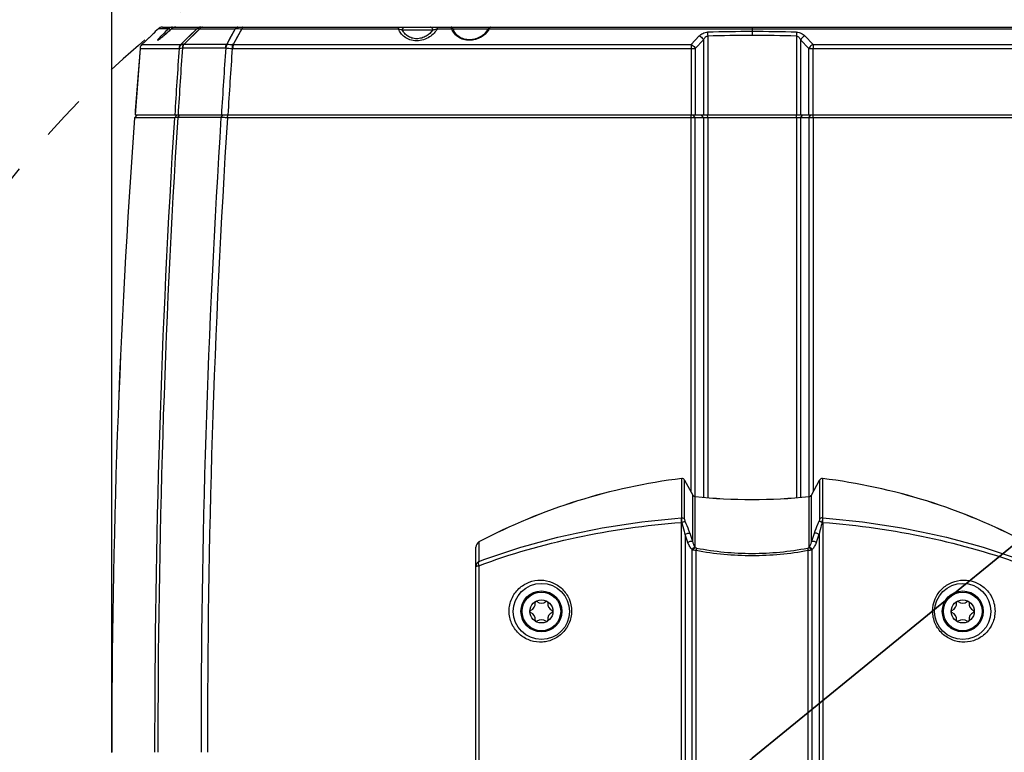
# Model space of a CAD drawing. Header units: millimetres. Extents: x 0 to 420, y 0 to 297.
# Tile 73 of 82: x 254 to 304, y 221 to 259. Entities that reach past the tile are written whole.
import ezdxf

# ---------------------------------------------------------------- set-up
doc = ezdxf.new("R2010")
doc.units = ezdxf.units.MM
doc.header["$LTSCALE"] = 23.1
doc.linetypes.add('DASHED', pattern=[0.2, 0.1, -0.1])
doc.layers.get('0').update_dxf_attribs({"linetype": 'CONTINUOUS'})
doc.layers.add('DIM_PILOTEES', color=7, linetype='CONTINUOUS')
doc.styles.get("Standard").update_dxf_attribs({"font": 'txt', "width": 0.7})
doc.styles.add('TEXTSTYLE_4', font='txt')
doc.dimstyles.new('DIMSTYLE_3', dxfattribs={"dimtxt": 2.5, "dimasz": 3.5, "dimexe": 2, "dimexo": 0, "dimtad": 1, "dimdec": 1, "dimlfac": 3.333333, "dimdsep": 46, "dimtxsty": 'Standard', "dimblk": '_FILLED', "dimblk1": '_FILLED', "dimblk2": '_FILLED', "dimcen": 0.09, "dimazin": 2, "dimtp": 0.5, "dimtm": 0.5, "dimtfac": 1, "dimtdec": 1, "dimtofl": 0, "dimtmove": 0, "dimatfit": 3, "dimldrblk": '_FILLED', "dimfxl": 0, "dimtolj": 1, "dimarcsym": 0})
doc.dimstyles.new('DIMSTYLE_7', dxfattribs={"dimtxt": 2.5, "dimasz": 3.5, "dimexe": 2, "dimexo": 0, "dimtad": 1, "dimdec": 1, "dimlfac": 3.333333, "dimdsep": 46, "dimtxsty": 'Standard', "dimblk": '_FILLED', "dimblk1": '_FILLED', "dimblk2": '_FILLED', "dimcen": 0.09, "dimazin": 2, "dimtp": 0.5, "dimtm": 0.5, "dimtfac": 1, "dimtdec": 1, "dimtmove": 0, "dimatfit": 2, "dimldrblk": '_FILLED', "dimfxl": 0, "dimtolj": 1, "dimarcsym": 0})

# ---------------------------------------------------------------- blocks, each defined once
blk = doc.blocks.new('_FILLED')
at = {"color": 0, "linetype": 'ByBlock'}
blk.add_solid([(0, 0), (-1, 0.143), (-1, -0.143)], dxfattribs=at)
blk = doc.blocks.new('*D8')
at = {"layer": 'DIM_PILOTEES', "color": 2, "linetype": 'Continuous'}
for p, q in [((258.263, 221.257), (258.263, 273.069)), ((323.907, 221.257), (323.907, 273.069)), ((258.263, 271.069), (291.085, 271.069)), ((323.907, 271.069), (291.085, 271.069))]:
    blk.add_line(p, q, dxfattribs=at)
at = {"layer": 'DIM_PILOTEES', "color": 2, "linetype": 'Continuous', "xscale": 3.5, "yscale": 3.5, "zscale": 3.5, "rotation": 180}
blk.add_blockref('_FILLED', (258.263, 271.069), dxfattribs=at)
at = {"layer": 'DIM_PILOTEES', "color": 2, "linetype": 'Continuous', "xscale": 3.5, "yscale": 3.5, "zscale": 3.5}
blk.add_blockref('_FILLED', (323.907, 271.069), dxfattribs=at)
at = {"layer": 'DIM_PILOTEES', "color": 2, "linetype": 'Continuous', "insert": (291.085, 274.194), "char_height": 2.5, "width": 13.125, "attachment_point": 2, "line_spacing_factor": 0.9}
blk.add_mtext('{\\ftxt;\\W0.0001;\\H0.0001;\\~}{\\ftxt;\\W3.5;\\H2.5; }{\\ftxt;\\W0.0001;\\H0.0001;\\~}', dxfattribs=at)
blk = doc.blocks.new('*D12')
at = {"layer": 'DIM_PILOTEES', "color": 2, "linetype": 'Continuous'}
for p, q in [((291.085, 220.958), (348.772, 268.03)), ((328.439, 251.439), (291.085, 220.958)), ((253.731, 190.478), (291.085, 220.958))]:
    blk.add_line(p, q, dxfattribs=at)
at = {"layer": 'DIM_PILOTEES', "color": 2, "linetype": 'Continuous', "xscale": 3.5, "yscale": 3.5, "zscale": 3.5}
for p, rotation in [((328.439, 251.439), 39.2136501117), ((253.731, 190.478), 219.2136501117)]:
    blk.add_blockref('_FILLED', p, dxfattribs=dict(at, rotation=rotation))
at = {"layer": 'DIM_PILOTEES', "color": 2, "linetype": 'Continuous', "insert": (337.573, 262.925), "char_height": 2.5, "width": 17.85714, "attachment_point": 1, "rotation": 39.2137, "line_spacing_factor": 0.9, "style": 'TEXTSTYLE_4'}
blk.add_mtext('{\\ftxt;\\W0.0001;\\H0.0001;\\~}{\\ftxt;\\W1.3333333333;\\H2.5; }{\\ftxt;\\W0.0001;\\H0.0001;\\~}{\\ftxt;\\W0.0001;\\H0.0001;\\~}{\\ftxt;\\W3.4285714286;\\H2.5; }{\\ftxt;\\W0.0001;\\H0.0001;\\~}', dxfattribs=at)

msp = doc.modelspace()

# ---------------------------------------------------------------- linework, layer by layer
at = {"color": 7, "linetype": 'Continuous'}
for p, q in [((260.2753, 257.9832), (259.8034, 257.5406)), ((260.2737, 257.9818), (260.1272, 257.8445)), ((260.321, 258.0262), (260.2737, 257.9818)), ((260.2753, 257.9832), (260.2737, 257.9818)), ((260.3531, 258.0563), (260.321, 258.0262)), ((260.3878, 258.0891), (260.3531, 258.0563)), ((260.4256, 258.1251), (260.3878, 258.0891)), ((260.4092, 258.1094), (260.3886, 258.0899)), ((260.4378, 258.1367), (260.4256, 258.1251)), ((260.4616, 258.1597), (260.4267, 258.126)), ((260.4462, 258.1503), (260.4374, 258.1363)), ((260.45, 258.1485), (260.4378, 258.1367)), ((260.4541, 258.1525), (260.45, 258.1485)), ((260.4567, 258.1551), (260.4541, 258.1525)), ((260.4579, 258.1563), (260.4567, 258.1551)), ((260.4574, 258.1558), (260.4579, 258.1563)), ((260.49, 258.2009), (260.4729, 258.1714)), ((260.6498, 258.3487), (260.49, 258.2009)), ((261.1691, 258.3487), (260.6498, 258.3487)), ((260.8535, 258.4284), (321.3168, 258.4284)), ((260.9206, 257.9927), (260.8897, 257.9668)), ((260.9529, 258.02), (260.9206, 257.9927)), ((260.9866, 258.0487), (260.9529, 258.02)), ((261.0215, 258.0786), (260.9866, 258.0487)), ((261.0577, 258.1098), (261.0215, 258.0786)), ((261.0951, 258.1423), (261.0577, 258.1098)), ((261.1336, 258.1758), (261.0951, 258.1423)), ((261.1732, 258.2106), (261.1336, 258.1758)), ((261.2139, 258.2465), (261.1732, 258.2106)), ((261.2557, 258.2834), (261.2139, 258.2465)), ((261.2984, 258.3214), (261.2557, 258.2834)), ((261.3301, 258.3497), (261.2984, 258.3214)), ((261.3301, 258.3497), (261.3292, 258.3487)), ((261.3292, 258.3487), (262.6159, 258.3486)), ((262.6159, 258.3486), (261.7991, 257.54)), ((262.2078, 257.9448), (261.7991, 257.54)), ((262.7674, 258.3506), (261.9668, 257.558)), ((262.6159, 258.3486), (262.2078, 257.9448)), ((262.7674, 258.3506), (264.5884, 258.3506)), ((264.5884, 258.3506), (264.1537, 257.558)), ((264.3714, 257.9547), (264.1537, 257.558)), ((264.5884, 258.3506), (264.3714, 257.9547)), ((264.9305, 258.3486), (264.486, 257.54)), ((264.7086, 257.9448), (264.486, 257.54)), ((264.9305, 258.3486), (264.7086, 257.9448)), ((264.9305, 258.3486), (272.9574, 258.3487)), ((274.7074, 258.2836), (273.1564, 258.2836)), ((274.9456, 258.3487), (275.682, 258.3487)), ((275.7604, 258.3415), (277.5511, 258.3415)), ((277.5418, 258.3257), (277.5417, 258.3257)), ((277.6161, 258.3487), (304.5542, 258.3487)), ((287.9567, 257.5406), (288.3799, 257.9832)), ((288.8098, 257.9751), (288.8098, 253.9284)), ((291.0851, 258.4284), (291.0851, 258.0046)), ((293.3604, 257.9751), (293.3604, 253.9284)), ((293.7903, 257.9832), (294.2135, 257.5406)), ((259.951, 257.6792), (259.8016, 257.539)), ((259.8034, 257.5406), (259.8016, 257.539)), ((259.8034, 257.5406), (261.7991, 257.54)), ((260.1272, 257.8445), (259.951, 257.6792)), ((261.9668, 257.558), (264.1537, 257.558)), ((264.486, 257.54), (287.9567, 257.5406)), ((264.486, 257.54), (273.4436, 257.5403)), ((273.4436, 257.5403), (287.9567, 257.5406)), ((288.1756, 257.3366), (288.5984, 257.7794)), ((288.5984, 257.7794), (288.5984, 253.9284)), ((293.5719, 257.7794), (293.5719, 253.9284)), ((293.5719, 257.7794), (293.9946, 257.3366)), ((294.2135, 257.5406), (300.7498, 257.5405)), ((294.2135, 257.5406), (317.6843, 257.54)), ((300.7498, 257.5405), (307.5878, 257.5404)), ((259.7079, 257.3437), (259.4522, 253.9284)), ((259.7079, 257.3437), (261.7048, 257.3431)), ((259.7079, 257.3437), (259.7079, 257.3437)), ((260.8797, 257.3434), (261.2611, 257.3434)), ((261.2611, 257.3434), (261.7048, 257.3431)), ((261.8982, 257.3649), (264.0851, 257.3649)), ((264.4716, 257.3431), (277.9142, 257.3436)), ((276.3803, 257.3435), (276.9893, 257.3436)), ((276.9893, 257.3436), (287.955, 257.3437)), ((287.955, 257.3437), (287.955, 253.9284)), ((288.1756, 257.3366), (288.1756, 253.9284)), ((293.9946, 253.9284), (293.9946, 257.3366)), ((294.2152, 253.9284), (294.2152, 257.3437)), ((294.2152, 257.3437), (305.1806, 257.3436)), ((259.5802, 253.9284), (259.4306, 253.7893)), ((259.4306, 253.7893), (259.5802, 253.9284)), ((259.4523, 253.9284), (322.718, 253.9284)), ((261.4701, 253.7893), (261.6179, 253.9284)), ((261.6384, 253.7919), (261.7441, 253.9284)), ((263.8581, 253.7919), (263.9637, 253.9284)), ((264.1897, 253.7893), (264.2125, 253.9284)), ((287.955, 253.7893), (287.9577, 253.9284)), ((288.1756, 253.786), (288.068, 253.9284)), ((288.5984, 253.786), (288.4907, 253.9284)), ((288.8098, 253.7894), (288.8079, 253.9284)), ((293.3604, 253.7894), (293.3624, 253.9284)), ((293.5719, 253.786), (293.6795, 253.9284)), ((293.9946, 253.786), (294.1022, 253.9284)), ((294.2152, 253.7893), (294.2125, 253.9284)), ((261.4701, 253.7893), (259.4306, 253.7893)), ((259.4306, 253.7893), (259.4306, 253.7893)), ((261.039, 253.7893), (260.6951, 253.7893)), ((263.8581, 253.7919), (261.6384, 253.7919)), ((287.955, 253.7893), (264.1897, 253.7893)), ((287.955, 234.6131), (287.955, 253.7893)), ((288.1756, 234.368), (288.1756, 253.786)), ((288.5984, 253.786), (288.1756, 253.786)), ((288.5984, 253.786), (288.5984, 234.3311)), ((288.8098, 253.7894), (288.8098, 234.3132)), ((293.3604, 253.7894), (288.8098, 253.7894)), ((293.3604, 253.7894), (293.3604, 234.3132)), ((293.5719, 253.786), (293.5719, 234.3311)), ((293.9946, 253.786), (293.5719, 253.786)), ((293.9946, 253.786), (293.9946, 234.368)), ((294.2152, 253.7893), (294.2152, 234.6131)), ((317.9806, 253.7893), (294.2152, 253.7893)), ((287.4771, 233.2773), (287.4771, 235.2917)), ((294.6931, 235.2917), (294.6931, 233.2773)), ((287.6268, 233.2078), (287.6268, 235.2147)), ((287.6268, 235.2137), (288.0473, 234.4442)), ((294.1229, 234.4442), (294.5435, 235.2137)), ((294.5435, 235.2147), (294.5435, 233.2078)), ((288.0473, 232.0546), (288.0473, 234.4442)), ((288.1637, 231.7553), (288.1637, 234.368)), ((294.0065, 231.7553), (294.0065, 234.368)), ((294.1229, 232.0546), (294.1229, 234.4442)), ((287.4555, 233.046), (287.4555, 204.9173)), ((294.7148, 233.046), (294.7147, 204.9173)), ((287.6547, 232.4241), (287.6547, 205.0523)), ((294.5156, 232.4241), (294.5156, 205.0523)), ((276.9251, 149.2584), (276.9251, 231.7771)), ((277.0851, 232.0424), (277.0851, 231.0366)), ((288.0066, 205.3282), (288.0066, 231.6566)), ((288.2125, 205.3317), (288.2125, 231.6143)), ((293.9577, 205.3317), (293.9577, 231.6143)), ((294.1637, 205.3282), (294.1637, 231.6566)), ((277.0822, 230.8193), (277.0822, 155.2548))]:
    msp.add_line(p, q, dxfattribs=at)
for points in [[(260.49, 258.2009), (260.4752, 258.1863), (260.46, 258.1688), (260.4462, 258.1503)], [(260.4899, 258.2009), (260.4895, 258.2001), (260.4868, 258.1954), (260.481, 258.1858), (260.4729, 258.1714)], [(260.8897, 257.9668), (260.8602, 257.9423), (260.846, 257.9305), (260.8322, 257.9192), (260.8188, 257.9082), (260.8058, 257.8976), (260.7932, 257.8874), (260.781, 257.8776), (260.7692, 257.8682), (260.7578, 257.8592), (260.7469, 257.8506), (260.7364, 257.8425), (260.7264, 257.8347), (260.7168, 257.8274), (260.7077, 257.8205), (260.6991, 257.8141), (260.6909, 257.8081), (260.6834, 257.8026), (260.6763, 257.7976), (260.6698, 257.793), (260.6639, 257.789), (260.6586, 257.7854), (260.6539, 257.7824), (260.6499, 257.7799), (260.6466, 257.7779), (260.6441, 257.7764), (260.6424, 257.7756), (260.642, 257.7753)], [(261.5362, 258.4284), (261.5212, 258.428), (261.4889, 258.4247), (261.4571, 258.4181), (261.4261, 258.4081), (261.3961, 258.3948), (261.3676, 258.3784), (261.3409, 258.3589), (261.3301, 258.3497)], [(262.7674, 258.3506), (262.5675, 258.1527), (261.9668, 257.558)], [(275.7718, 258.3136), (275.7663, 258.3279), (275.7608, 258.3407), (275.7552, 258.3524), (275.7495, 258.3632), (275.7435, 258.3733), (275.737, 258.3829), (275.7294, 258.3922), (275.7207, 258.4012), (275.7103, 258.4098), (275.6982, 258.4172), (275.6847, 258.4231), (275.6701, 258.4269), (275.6551, 258.4284), (275.6534, 258.4284)], [(277.5418, 258.3257), (277.5182, 258.285), (277.4725, 258.2169), (277.4221, 258.1536), (277.3673, 258.0951), (277.3087, 258.0413), (277.2467, 257.9924), (277.1818, 257.9485), (277.1144, 257.9095), (277.0448, 257.8756), (276.9734, 257.8467), (276.9006, 257.823), (276.8268, 257.8044), (276.7523, 257.7911), (276.6778, 257.783), (276.6036, 257.7802), (276.5302, 257.7827), (276.4578, 257.7902), (276.3869, 257.8029), (276.3176, 257.8206), (276.2502, 257.8433), (276.1848, 257.8712), (276.122, 257.9041), (276.0617, 257.9424), (276.0047, 257.9857), (275.9515, 258.0341), (275.9028, 258.0873), (275.859, 258.145), (275.8207, 258.2069), (275.7882, 258.2727), (275.7718, 258.3136)], [(277.6777, 258.4284), (277.674, 258.4283), (277.6538, 258.4257), (277.6341, 258.4194), (277.6155, 258.41), (277.5985, 258.3978), (277.5826, 258.383), (277.5677, 258.3657), (277.5533, 258.3453), (277.5417, 258.3257)], [(259.7079, 257.3437), (259.7829, 257.3437), (259.905, 257.3437)], [(264.4716, 257.3431), (266.8231, 257.3433), (269.1011, 257.3433), (271.277, 257.3433), (273.434, 257.3435), (275.643, 257.3435)], [(282.7448, 257.3437), (285.3026, 257.3439), (287.955, 257.3437)]]:
    msp.add_lwpolyline(points, dxfattribs=at)
for centre, radius in [((280.2851, 228.4794), 1.44), ((301.8851, 228.4794), 1.44), ((280.2851, 228.4794), 1.05), ((280.2851, 228.4794), 0.99), ((301.8851, 228.4794), 1.05), ((301.8851, 228.4794), 0.99), ((280.2851, 228.4794), 0.591), ((301.8851, 228.4794), 0.591)]:
    msp.add_circle(centre, radius, dxfattribs=at)
at = {"color": 7, "linetype": 'DASHED'}
msp.add_arc((291.0851, 220.9584), 48.212, 287.07976, 252.92024, dxfattribs=at)
at = {"color": 7, "linetype": 'Continuous'}
for centre, radius, start, end in [((240.0486, 279.5945), 29.6002, 313.10444, 313.40577), ((253.6976, 265.1752), 9.7454, 313.52707, 313.66926), ((260.8535, 258.1284), 0.3, 90, 132.74826), ((261.3685, 258.1392), 0.2892, 89.98419, 133.58365), ((261.5364, 258.1192), 0.3092, 90.04207, 132.08518), ((262.8175, 258.1336), 0.2948, 90.04452, 133.16106), ((274.5934, 258.3411), 0.0873, 80.36956, 89.96416), ((276.4786, 258.6413), 0.8486, 200.16801, 205.71539), ((276.6849, 258.8582), 1.0614, 326.59583, 328.19594), ((276.6964, 258.8511), 1.048, 328.19304, 331.3501), ((291.0855, 169.8581), 88.3428, 90.000222, 91.4803), ((291.0855, 170.2275), 87.7771, 90.000224, 91.485594), ((291.0848, 169.8581), 88.3428, 88.5197, 89.999777), ((291.0848, 170.2275), 87.7771, 88.514406, 89.999774), ((260.0069, 257.3203), 0.3, 133.19118, 175.51352), ((260.0069, 257.3203), 0.2999, 154.13172, 154.74319), ((260.0068, 257.3204), 0.2998, 148.26085, 154.13146), ((260.0059, 257.3209), 0.2987, 146.99686, 148.25741), ((260.0075, 257.3199), 0.3006, 141.64577, 146.99045), ((260.0084, 257.3192), 0.3017, 139.89604, 141.64903), ((260.0072, 257.3202), 0.3001, 132.76658, 139.90266), ((262.0053, 257.3203), 0.3013, 133.17112, 175.65471), ((262.0125, 257.317), 0.3031, 132.41053, 175.21581), ((261.8073, 257.4942), 0.0465, 89.0092, 100.16226), ((261.943, 257.3631), 0.1964, 83.05216, 92.52174), ((264.1823, 257.2773), 0.2822, 87.87334, 95.80367), ((264.4435, 256.3017), 1.2391, 88.03327, 90.18746), ((729.2351, 220.4781), 470.9722, 175.510548, 175.9272), ((795.8456, 220.8887), 535.3776, 176.095742, 176.461862), ((796.0189, 220.8873), 535.3827, 176.093383, 176.46175), ((792.6066, 220.881), 529.7614, 176.051182, 176.423475), ((791.6484, 220.8805), 528.4738, 176.043768, 176.414691), ((264.4712, 256.5211), 0.822, 89.97667, 92.60134), ((696.2351, 221.8284), 437.9723, 175.815131, 180.074568), ((696.2351, 221.8284), 437.9722, 175.815131, 180.074568), ((765.288, 221.8395), 504.8299, 176.371427, 180.06595), ((765.4551, 221.8394), 504.8289, 176.371115, 180.065945), ((761.223, 221.8791), 498.3877, 176.328722, 180.071358), ((760.3703, 221.8791), 497.2057, 176.320279, 180.071521), ((291.0851, 205.5083), 30.0001, 96.90749, 117.81808), ((287.4951, 235.1417), 0.15, 28.66187, 96.90459), ((294.6751, 235.1417), 0.15, 83.09541, 151.33813), ((291.0851, 205.5083), 30.0001, 62.18192, 83.09251), ((288.1789, 234.5162), 0.15, 208.65895, 264.17809), ((291.0851, 263.0192), 28.8008, 264.17823, 275.82177), ((293.9913, 234.5162), 0.15, 275.82191, 331.34105), ((287.543, 232.207), 1.0724, 93.5211, 94.60936), ((294.6252, 232.1867), 1.0928, 85.34104, 86.43911), ((227.1334, 211.6498), 63.9875, 18.546925, 18.94512), ((227.4827, 211.761), 63.8741, 18.524584, 18.92394), ((354.6881, 211.7608), 63.8747, 161.076071, 161.475426), ((355.0388, 211.6508), 63.989, 161.056339, 161.454538), ((277.2251, 231.7761), 0.3, 117.82029, 179.99775), ((279.6059, 228.8716), 0.3598, 290.59426, 9.40574), ((280.0192, 228.94), 0.0591, 126.88954, 189.40574), ((280.0192, 228.94), 0.0591, 50.59426, 111.2608), ((280.2851, 229.2637), 0.3598, 230.59426, 309.40574), ((280.5511, 228.94), 0.0591, 68.60369, 129.40574), ((280.5511, 228.94), 0.0591, 350.56029, 53.32352), ((280.9644, 228.8716), 0.3598, 170.59984, 249.40574), ((301.2059, 228.8716), 0.3598, 290.59426, 9.40574), ((301.6192, 228.94), 0.0591, 126.88954, 189.40574), ((301.6192, 228.94), 0.0591, 50.59426, 111.2608), ((301.8851, 229.2637), 0.3598, 230.59426, 309.40574), ((302.1511, 228.94), 0.0591, 68.60369, 129.40574), ((302.1511, 228.94), 0.0591, 350.56029, 53.32352), ((302.5644, 228.8716), 0.3598, 170.59984, 249.40574), ((279.7532, 228.4794), 0.0591, 110.59426, 249.40574), ((279.6059, 228.0872), 0.3598, 350.59426, 69.40574), ((280.9644, 228.0872), 0.3598, 110.59426, 189.40016), ((280.817, 228.4794), 0.0591, 290.59426, 69.40574), ((301.3532, 228.4794), 0.0591, 110.59426, 249.40574), ((301.2059, 228.0872), 0.3598, 350.59426, 69.40574), ((302.5644, 228.0872), 0.3598, 110.59426, 189.40016), ((302.417, 228.4794), 0.0591, 290.59426, 69.40574), ((280.0192, 228.0188), 0.0591, 170.59426, 233.21454), ((280.0192, 228.0188), 0.0591, 248.60369, 309.40574), ((280.2851, 227.6951), 0.3598, 50.59426, 129.40574), ((280.5511, 228.0188), 0.0591, 230.59426, 291.2608), ((280.5511, 228.0188), 0.0591, 306.8843, 9.43971), ((301.6192, 228.0188), 0.0591, 170.59426, 233.21454), ((301.6192, 228.0188), 0.0591, 248.60369, 309.40574), ((301.8851, 227.6951), 0.3598, 50.59426, 129.40574), ((302.1511, 228.0188), 0.0591, 230.59426, 291.2608), ((302.1511, 228.0188), 0.0591, 306.8843, 9.43971)]:
    msp.add_arc(centre, radius, start, end, dxfattribs=at)
for centre, major_axis, start_param, end_param in [((291.0851, 205.5094), (0, 30.0001), 0.1205586, 0.4855181), ((287.4952, 235.1428), (0, 0.15), -1.0706046, 0.1205586), ((294.6751, 235.1428), (0, 0.15), -0.1205586, 1.0706046), ((291.0851, 205.5094), (0, 30.0001), -0.4855181, -0.1205586), ((288.1789, 234.5172), (0, 0.15), 2.070988, 3.0399806), ((291.0851, 263.0195), (0, -28.8001), -0.101612, 0.101612), ((293.9913, 234.5172), (0, 0.15), -3.0399806, -2.070988), ((277.2251, 231.7771), (0, 0.3), 0.4855181, 1.5707963)]:
    msp.add_ellipse(centre, major_axis=major_axis, ratio=0.9999981, start_param=start_param, end_param=end_param, dxfattribs=at)
for points, knots in [([(260.4729, 258.1714), (260.4727, 258.171), (260.4689, 258.167), (260.4651, 258.1631), (260.4616, 258.1597)], [0, 0, 0, 0, 0.0988784, 1, 1, 1, 1]), ([(261.1691, 258.3487), (261.0685, 258.2523), (260.9272, 258.115), (260.7579, 257.9428), (260.688, 257.8682), (260.6586, 257.8347)], [0, 0, 0, 0, 0.5768662, 0.8156289, 1, 1, 1, 1]), ([(260.6725, 257.7938), (260.7137, 257.8232), (260.8074, 257.8976), (261.0275, 258.0812), (261.2046, 258.2373), (261.3292, 258.3487)], [0, 0, 0, 0, 0.1765917, 0.4169788, 1, 1, 1, 1]), ([(261.2648, 258.2914), (261.2492, 258.3101), (261.2238, 258.3333), (261.1899, 258.351), (261.1736, 258.3518), (261.1691, 258.3487)], [0, 0, 0, 0, 0.6281927, 0.8576469, 1, 1, 1, 1]), ([(261.3906, 258.3917), (261.3885, 258.401), (261.3853, 258.4147), (261.3738, 258.4284), (261.3685, 258.4284)], [0, 0, 0, 0, 0.6462434, 1, 1, 1, 1]), ([(262.6159, 258.3486), (262.6335, 258.3519), (262.6841, 258.356), (262.735, 258.3546), (262.7674, 258.3506)], [0, 0, 0, 0, 0.3548706, 1, 1, 1, 1]), ([(262.91, 258.4284), (262.8836, 258.4284), (262.8274, 258.4127), (262.7854, 258.3737), (262.7674, 258.3506)], [0, 0, 0, 0, 0.4737239, 1, 1, 1, 1]), ([(264.7309, 258.4284), (264.7046, 258.4284), (264.6484, 258.4127), (264.6064, 258.3737), (264.5884, 258.3506)], [0, 0, 0, 0, 0.4737239, 1, 1, 1, 1]), ([(264.5884, 258.3506), (264.6418, 258.3561), (264.7563, 258.3545), (264.8702, 258.3507), (264.9305, 258.3486)], [0, 0, 0, 0, 0.4708417, 1, 1, 1, 1]), ([(264.961, 258.4284), (264.9577, 258.4284), (264.9499, 258.4214), (264.9391, 258.3947), (264.9338, 258.3686), (264.9305, 258.3486)], [0, 0, 0, 0, 0.111553, 0.3093364, 1, 1, 1, 1]), ([(272.9574, 258.3487), (272.9587, 258.36), (272.9611, 258.3797), (272.9663, 258.4052), (272.9704, 258.4201), (272.9759, 258.4284), (272.9785, 258.4284)], [0, 0, 0, 0, 0.4072872, 0.712559, 0.9076222, 1, 1, 1, 1]), ([(272.9574, 258.3487), (272.9954, 258.3358), (273.0484, 258.3169), (273.1163, 258.3019), (273.1449, 258.2916), (273.1564, 258.2836)], [0, 0, 0, 0, 0.5740134, 0.800591, 1, 1, 1, 1]), ([(274.9456, 258.3487), (274.901, 258.2672), (274.7848, 258.1078), (274.5456, 257.9095), (274.2387, 257.7674), (273.89, 257.7132), (273.5493, 257.7643), (273.2667, 257.9071), (273.066, 258.1087), (272.9843, 258.2686), (272.9574, 258.3487)], [0, 0, 0, 0, 0.1128733, 0.2369554, 0.3738124, 0.5190277, 0.6596938, 0.7856061, 0.8972721, 1, 1, 1, 1]), ([(273.1564, 258.2836), (273.1575, 258.3203), (273.1781, 258.3768), (273.2358, 258.4205), (273.2704, 258.4284), (273.2871, 258.4284)], [0, 0, 0, 0, 0.5181388, 0.7637343, 1, 1, 1, 1]), ([(274.7074, 258.2836), (274.6209, 258.1605), (274.4446, 257.9935), (274.1488, 257.8621), (273.8931, 257.8233), (273.6425, 257.8602), (273.4285, 257.9627), (273.2652, 258.1082), (273.1872, 258.2242), (273.1564, 258.2836)], [0, 0, 0, 0, 0.2419599, 0.3763988, 0.5161177, 0.6521493, 0.7775191, 0.8923535, 1, 1, 1, 1]), ([(274.608, 258.4272), (274.6358, 258.4225), (274.6905, 258.3802), (274.7065, 258.317), (274.7074, 258.2836)], [0, 0, 0, 0, 0.4574427, 1, 1, 1, 1]), ([(274.7074, 258.2836), (274.7231, 258.2918), (274.7593, 258.3016), (274.8402, 258.3162), (274.9024, 258.335), (274.9456, 258.3487)], [0, 0, 0, 0, 0.2141539, 0.4496327, 1, 1, 1, 1]), ([(274.9456, 258.3487), (274.9468, 258.36), (274.9489, 258.3796), (274.9536, 258.4053), (274.9572, 258.4198), (274.962, 258.4284), (274.9644, 258.4284)], [0, 0, 0, 0, 0.4105548, 0.7175518, 0.9121839, 1, 1, 1, 1]), ([(275.6561, 258.4268), (275.6556, 258.4272), (275.6549, 258.428), (275.6538, 258.4284), (275.6534, 258.4284)], [0, 0, 0, 0, 0.5841888, 1, 1, 1, 1]), ([(275.682, 258.3487), (275.6779, 258.3665), (275.672, 258.39), (275.6624, 258.4157), (275.6584, 258.4242), (275.6561, 258.4268)], [0, 0, 0, 0, 0.6638547, 0.8753132, 1, 1, 1, 1]), ([(275.682, 258.3487), (275.7004, 258.3526), (275.7367, 258.3531), (275.7665, 258.328), (275.7718, 258.3136)], [0, 0, 0, 0, 0.5514439, 1, 1, 1, 1]), ([(277.571, 258.2738), (277.475, 258.1281), (277.1856, 257.8608), (276.6977, 257.7282), (276.2951, 257.7832), (276.0345, 257.8997), (275.8378, 258.0674), (275.7474, 258.2036), (275.714, 258.273)], [0, 0, 0, 0, 0.2367084, 0.5138602, 0.6538482, 0.7813556, 0.8955055, 1, 1, 1, 1]), ([(277.6161, 258.3487), (277.6013, 258.3519), (277.5728, 258.3535), (277.5476, 258.3364), (277.5418, 258.3257)], [0, 0, 0, 0, 0.5544166, 1, 1, 1, 1]), ([(277.6783, 258.4284), (277.6661, 258.4284), (277.6382, 258.399), (277.6245, 258.3694), (277.6161, 258.3487)], [0, 0, 0, 0, 0.3526478, 1, 1, 1, 1]), ([(288.3799, 257.9832), (288.4309, 258.0364), (288.5612, 258.1312), (288.7196, 258.1693), (288.8033, 258.1714)], [0, 0, 0, 0, 0.4679596, 1, 1, 1, 1]), ([(288.3799, 257.9832), (288.4025, 257.9733), (288.4905, 257.9242), (288.563, 257.8466), (288.5984, 257.7794)], [0, 0, 0, 0, 0.2451546, 1, 1, 1, 1]), ([(288.5984, 257.7794), (288.6084, 257.8014), (288.6312, 257.8446), (288.675, 257.9046), (288.7326, 257.9557), (288.7835, 257.9737), (288.8098, 257.9751)], [0, 0, 0, 0, 0.2406876, 0.4856226, 0.7378791, 1, 1, 1, 1]), ([(288.8033, 258.1714), (288.8039, 258.1576), (288.8064, 258.0922), (288.8084, 258.0267), (288.8098, 257.9751)], [0, 0, 0, 0, 0.2113453, 1, 1, 1, 1]), ([(293.367, 258.1714), (293.3664, 258.1576), (293.3638, 258.0922), (293.3618, 258.0267), (293.3604, 257.9751)], [0, 0, 0, 0, 0.2113453, 1, 1, 1, 1]), ([(293.3604, 257.9751), (293.3867, 257.9737), (293.4377, 257.9557), (293.4953, 257.9047), (293.5391, 257.8446), (293.5618, 257.8014), (293.5719, 257.7794)], [0, 0, 0, 0, 0.262023, 0.5143092, 0.7592875, 1, 1, 1, 1]), ([(293.367, 258.1714), (293.4507, 258.1693), (293.609, 258.1312), (293.7394, 258.0364), (293.7903, 257.9832)], [0, 0, 0, 0, 0.5319855, 1, 1, 1, 1]), ([(293.7903, 257.9832), (293.7677, 257.9733), (293.6797, 257.9242), (293.6073, 257.8466), (293.5719, 257.7794)], [0, 0, 0, 0, 0.2451543, 1, 1, 1, 1]), ([(260.6586, 257.8347), (260.6507, 257.8257), (260.6369, 257.8095), (260.6195, 257.7877), (260.6092, 257.7721), (260.6042, 257.7629), (260.6043, 257.7594)], [0, 0, 0, 0, 0.3854581, 0.6842257, 0.8896891, 1, 1, 1, 1]), ([(260.6043, 257.7594), (260.6045, 257.7535), (260.6287, 257.7636), (260.6444, 257.7747), (260.6629, 257.7869), (260.6725, 257.7938)], [0, 0, 0, 0, 0.2282242, 0.5470253, 1, 1, 1, 1]), ([(261.8081, 257.5407), (261.8145, 257.5406), (261.8305, 257.5437), (261.8721, 257.5523), (261.908, 257.5581), (261.9344, 257.5593)], [0, 0, 0, 0, 0.1505193, 0.3795617, 1, 1, 1, 1]), ([(261.9344, 257.5593), (261.9251, 257.5465), (261.8908, 257.4868), (261.8792, 257.4159), (261.8802, 257.3632)], [0, 0, 0, 0, 0.2301294, 1, 1, 1, 1]), ([(261.9668, 257.558), (261.9568, 257.5453), (261.9195, 257.4871), (261.9018, 257.4175), (261.8982, 257.3649)], [0, 0, 0, 0, 0.2345686, 1, 1, 1, 1]), ([(264.1537, 257.558), (264.1438, 257.5453), (264.1065, 257.4871), (264.0888, 257.4175), (264.0851, 257.3649)], [0, 0, 0, 0, 0.2345686, 1, 1, 1, 1]), ([(264.1927, 257.5593), (264.1811, 257.5466), (264.1369, 257.4889), (264.1114, 257.4178), (264.1029, 257.3632)], [0, 0, 0, 0, 0.2373685, 1, 1, 1, 1]), ([(264.1927, 257.5593), (264.2314, 257.5578), (264.3133, 257.5474), (264.3956, 257.5406), (264.4394, 257.5407)], [0, 0, 0, 0, 0.4689269, 1, 1, 1, 1]), ([(264.4394, 257.5407), (264.4378, 257.5269), (264.4321, 257.4608), (264.4322, 257.3945), (264.4339, 257.3422)], [0, 0, 0, 0, 0.2110828, 1, 1, 1, 1]), ([(264.486, 257.54), (264.4837, 257.5262), (264.4752, 257.4609), (264.4722, 257.3949), (264.4716, 257.3431)], [0, 0, 0, 0, 0.2125897, 1, 1, 1, 1]), ([(287.9567, 257.5406), (287.9565, 257.5267), (287.9555, 257.4611), (287.9551, 257.3955), (287.955, 257.3437)], [0, 0, 0, 0, 0.2113316, 1, 1, 1, 1]), ([(287.9567, 257.5406), (287.9794, 257.5307), (288.0676, 257.4816), (288.1402, 257.4039), (288.1756, 257.3366)], [0, 0, 0, 0, 0.2451379, 1, 1, 1, 1]), ([(294.2135, 257.5406), (294.1908, 257.5307), (294.1027, 257.4816), (294.0301, 257.4039), (293.9946, 257.3366)], [0, 0, 0, 0, 0.2451379, 1, 1, 1, 1]), ([(294.2135, 257.5406), (294.2138, 257.5267), (294.2148, 257.4611), (294.2151, 257.3955), (294.2152, 257.3437)], [0, 0, 0, 0, 0.2113316, 1, 1, 1, 1]), ([(261.7105, 257.3422), (261.7178, 257.3425), (261.7372, 257.3452), (261.7936, 257.3534), (261.8429, 257.36), (261.8802, 257.3632)], [0, 0, 0, 0, 0.1286748, 0.3433162, 1, 1, 1, 1]), ([(264.1029, 257.3632), (264.1535, 257.3587), (264.2635, 257.3475), (264.3741, 257.3426), (264.4339, 257.3422)], [0, 0, 0, 0, 0.4590816, 1, 1, 1, 1]), ([(287.955, 257.3437), (287.9754, 257.3438), (288.049, 257.3432), (288.1226, 257.3409), (288.1756, 257.3366)], [0, 0, 0, 0, 0.2764862, 1, 1, 1, 1]), ([(293.9946, 257.3366), (294.0102, 257.3379), (294.0837, 257.3425), (294.1573, 257.3438), (294.2152, 257.3437)], [0, 0, 0, 0, 0.213013, 1, 1, 1, 1]), ([(261.6384, 253.7919), (261.6016, 253.7919), (261.5455, 253.7913), (261.4893, 253.7909), (261.4701, 253.7893)], [0, 0, 0, 0, 0.6563493, 1, 1, 1, 1]), ([(264.1897, 253.7893), (264.159, 253.7897), (264.0485, 253.791), (263.938, 253.7919), (263.8581, 253.7919)], [0, 0, 0, 0, 0.2773075, 1, 1, 1, 1]), ([(288.1756, 253.786), (288.16, 253.7866), (288.0865, 253.7888), (288.0129, 253.7894), (287.955, 253.7893)], [0, 0, 0, 0, 0.2128913, 1, 1, 1, 1]), ([(288.8098, 253.7894), (288.7902, 253.7894), (288.7198, 253.789), (288.6493, 253.788), (288.5984, 253.786)], [0, 0, 0, 0, 0.2773188, 1, 1, 1, 1]), ([(293.5719, 253.786), (293.5568, 253.7866), (293.4864, 253.7887), (293.4159, 253.7893), (293.3604, 253.7894)], [0, 0, 0, 0, 0.2135025, 1, 1, 1, 1]), ([(294.2152, 253.7893), (294.1948, 253.7894), (294.1213, 253.7891), (294.0477, 253.788), (293.9946, 253.786)], [0, 0, 0, 0, 0.2766788, 1, 1, 1, 1]), ([(277.0851, 231.0366), (278.7019, 231.6556), (282.1271, 232.6336), (285.6481, 233.1309), (287.4568, 233.2759)], [0, 0, 0, 0, 0.4882577, 1, 1, 1, 1]), ([(287.4562, 233.2759), (287.4514, 233.2448), (287.4499, 233.1678), (287.4526, 233.0912), (287.4555, 233.046)], [0, 0, 0, 0, 0.4094205, 1, 1, 1, 1]), ([(287.4925, 233.0485), (287.4867, 233.0934), (287.4796, 233.1562), (287.4751, 233.2326), (287.4755, 233.2641), (287.4771, 233.2773)], [0, 0, 0, 0, 0.591, 0.8252828, 1, 1, 1, 1]), ([(287.4771, 233.2773), (287.5062, 233.2805), (287.5659, 233.2716), (287.6123, 233.2318), (287.6268, 233.2078)], [0, 0, 0, 0, 0.5110495, 1, 1, 1, 1]), ([(287.6612, 233.0942), (287.6519, 233.1157), (287.6379, 233.1526), (287.6268, 233.1916), (287.6268, 233.2078)], [0, 0, 0, 0, 0.5902055, 1, 1, 1, 1]), ([(294.5435, 233.2078), (294.5435, 233.1916), (294.5323, 233.1526), (294.5184, 233.1157), (294.509, 233.0942)], [0, 0, 0, 0, 0.4097806, 1, 1, 1, 1]), ([(294.6931, 233.2773), (294.664, 233.2805), (294.6043, 233.2716), (294.5579, 233.2318), (294.5435, 233.2078)], [0, 0, 0, 0, 0.5110496, 1, 1, 1, 1]), ([(294.6931, 233.2773), (294.6948, 233.2641), (294.6951, 233.2326), (294.6907, 233.1562), (294.6835, 233.0934), (294.6777, 233.0485)], [0, 0, 0, 0, 0.1747085, 0.4089877, 1, 1, 1, 1]), ([(294.7148, 233.046), (294.7177, 233.0912), (294.7203, 233.1678), (294.7188, 233.2448), (294.714, 233.2759)], [0, 0, 0, 0, 0.5905783, 1, 1, 1, 1]), ([(294.714, 233.2758), (296.5225, 233.1308), (300.0434, 232.6335), (303.4684, 231.6556), (305.0851, 231.0366)], [0, 0, 0, 0, 0.5117308, 1, 1, 1, 1]), ([(277.0822, 230.8193), (278.7001, 231.435), (282.1263, 232.4073), (285.6471, 232.9018), (287.4555, 233.046)], [0, 0, 0, 0, 0.4882985, 1, 1, 1, 1]), ([(287.4925, 233.0485), (287.5097, 233.0567), (287.5433, 233.0712), (287.5915, 233.0875), (287.63, 233.0958), (287.6533, 233.0973), (287.6612, 233.0942)], [0, 0, 0, 0, 0.3229507, 0.6219313, 0.8566555, 1, 1, 1, 1]), ([(287.6547, 232.4241), (287.6432, 232.4754), (287.5937, 232.6847), (287.5375, 232.8923), (287.4925, 233.0485)], [0, 0, 0, 0, 0.2443299, 1, 1, 1, 1]), ([(287.9044, 232.4762), (287.8872, 232.5264), (287.8122, 232.7347), (287.7282, 232.9397), (287.6612, 233.0942)], [0, 0, 0, 0, 0.239766, 1, 1, 1, 1]), ([(294.509, 233.0942), (294.4863, 233.0417), (294.3998, 232.8379), (294.3191, 232.6315), (294.2658, 232.4762)], [0, 0, 0, 0, 0.2584582, 1, 1, 1, 1]), ([(294.6777, 233.0485), (294.6606, 233.0567), (294.6269, 233.0712), (294.5788, 233.0875), (294.5402, 233.0958), (294.5169, 233.0973), (294.509, 233.0942)], [0, 0, 0, 0, 0.3229524, 0.6219332, 0.8566569, 1, 1, 1, 1]), ([(294.6777, 233.0485), (294.6626, 232.9958), (294.6043, 232.7888), (294.5507, 232.5805), (294.5156, 232.4241)], [0, 0, 0, 0, 0.2547246, 1, 1, 1, 1]), ([(294.7148, 233.046), (296.5231, 232.9018), (300.0439, 232.4074), (303.4701, 231.4351), (305.088, 230.8193)], [0, 0, 0, 0, 0.5116905, 1, 1, 1, 1]), ([(287.6547, 232.4241), (287.6712, 232.4407), (287.7136, 232.4682), (287.7835, 232.4922), (287.8498, 232.4988), (287.892, 232.4876), (287.9044, 232.4762)], [0, 0, 0, 0, 0.2599315, 0.5509878, 0.8124006, 1, 1, 1, 1]), ([(294.5156, 232.4241), (294.4991, 232.4407), (294.4566, 232.4682), (294.3867, 232.4922), (294.3204, 232.4989), (294.2783, 232.4876), (294.2658, 232.4762)], [0, 0, 0, 0, 0.2599315, 0.5509876, 0.8124004, 1, 1, 1, 1]), ([(288.0473, 232.0546), (288.0347, 232.0658), (287.9926, 232.0766), (287.9264, 232.07), (287.8567, 232.0464), (287.8142, 232.0193), (287.7976, 232.003)], [0, 0, 0, 0, 0.1878004, 0.4497469, 0.7408164, 1, 1, 1, 1]), ([(288.0066, 231.6566), (287.9616, 231.7024), (287.8791, 231.8117), (287.8203, 231.9353), (287.7976, 232.003)], [0, 0, 0, 0, 0.4732856, 1, 1, 1, 1]), ([(288.0066, 231.6566), (288.0129, 231.6715), (288.0454, 231.7261), (288.105, 231.7669), (288.1518, 231.7732)], [0, 0, 0, 0, 0.255585, 1, 1, 1, 1]), ([(288.1518, 231.7732), (288.1295, 231.8152), (288.089, 231.9072), (288.0591, 232.0032), (288.0473, 232.0546)], [0, 0, 0, 0, 0.4746419, 1, 1, 1, 1]), ([(288.0542, 231.6404), (288.0599, 231.6536), (288.0853, 231.7005), (288.1269, 231.7416), (288.1637, 231.7553)], [0, 0, 0, 0, 0.2680674, 1, 1, 1, 1]), ([(288.1637, 231.7553), (288.1692, 231.7519), (288.1937, 231.738), (288.2211, 231.7291), (288.2425, 231.725)], [0, 0, 0, 0, 0.2279772, 1, 1, 1, 1]), ([(288.2425, 231.725), (288.2362, 231.7101), (288.2254, 231.6732), (288.2169, 231.6359), (288.2125, 231.6143)], [0, 0, 0, 0, 0.4236667, 1, 1, 1, 1]), ([(288.2425, 231.725), (289.1779, 231.5494), (291.0851, 231.363), (292.9923, 231.5494), (293.9278, 231.725)], [0, 0, 0, 0, 0.4999906, 1, 1, 1, 1]), ([(293.9278, 231.725), (293.9353, 231.7265), (293.9627, 231.733), (293.9891, 231.7443), (294.0065, 231.7553)], [0, 0, 0, 0, 0.2704652, 1, 1, 1, 1]), ([(293.9278, 231.725), (293.934, 231.7101), (293.9448, 231.6732), (293.9534, 231.6359), (293.9577, 231.6143)], [0, 0, 0, 0, 0.4236667, 1, 1, 1, 1]), ([(294.0065, 231.7553), (294.0178, 231.7511), (294.0652, 231.7248), (294.0996, 231.6786), (294.116, 231.6404)], [0, 0, 0, 0, 0.2245729, 1, 1, 1, 1]), ([(294.1229, 232.0546), (294.1111, 232.0032), (294.0812, 231.9072), (294.0407, 231.8152), (294.0184, 231.7732)], [0, 0, 0, 0, 0.5253618, 1, 1, 1, 1]), ([(294.0184, 231.7732), (294.0334, 231.7711), (294.0947, 231.7522), (294.1448, 231.7011), (294.1637, 231.6566)], [0, 0, 0, 0, 0.2384319, 1, 1, 1, 1]), ([(294.3727, 232.003), (294.3561, 232.0193), (294.3136, 232.0464), (294.2438, 232.07), (294.1776, 232.0766), (294.1355, 232.0658), (294.1229, 232.0546)], [0, 0, 0, 0, 0.2591835, 0.5502537, 0.8122006, 1, 1, 1, 1]), ([(294.3727, 232.003), (294.3499, 231.9352), (294.2911, 231.8117), (294.2087, 231.7023), (294.1637, 231.6566)], [0, 0, 0, 0, 0.5267194, 1, 1, 1, 1]), ([(288.0542, 231.6404), (288.0499, 231.6415), (288.0337, 231.6461), (288.0178, 231.6517), (288.0066, 231.6566)], [0, 0, 0, 0, 0.2690571, 1, 1, 1, 1]), ([(288.0542, 231.6404), (288.0659, 231.6373), (288.118, 231.6252), (288.1712, 231.6179), (288.2125, 231.6143)], [0, 0, 0, 0, 0.2245751, 1, 1, 1, 1]), ([(288.2125, 231.6143), (289.1581, 231.4389), (291.0851, 231.2529), (293.0121, 231.4388), (293.9577, 231.6143)], [0, 0, 0, 0, 0.4999909, 1, 1, 1, 1]), ([(293.9577, 231.6143), (293.9721, 231.6156), (294.0253, 231.6212), (294.0783, 231.6304), (294.116, 231.6404)], [0, 0, 0, 0, 0.2708329, 1, 1, 1, 1]), ([(294.1637, 231.6566), (294.1601, 231.655), (294.1445, 231.6487), (294.1285, 231.6437), (294.116, 231.6404)], [0, 0, 0, 0, 0.2307358, 1, 1, 1, 1]), ([(277.0851, 231.0366), (277.0384, 231.0133), (276.9562, 230.9421), (276.9251, 230.8372), (276.9251, 230.7864)], [0, 0, 0, 0, 0.5068946, 1, 1, 1, 1]), ([(276.9251, 230.7864), (276.9251, 230.7913), (276.9432, 230.8003), (276.972, 230.8069), (277.0226, 230.8148), (277.0606, 230.8175), (277.0822, 230.8193)], [0, 0, 0, 0, 0.0895225, 0.2906889, 0.6007262, 1, 1, 1, 1]), ([(277.0822, 230.8193), (277.0723, 230.8607), (277.062, 230.9207), (277.0685, 230.9943), (277.0781, 231.0246), (277.0851, 231.0366)], [0, 0, 0, 0, 0.5782158, 0.8115511, 1, 1, 1, 1]), ([(278.6316, 228.4951), (278.6316, 228.7105), (278.7215, 229.1438), (279.0969, 229.6763), (279.6363, 230.0154), (280.2501, 230.1248), (280.857, 230.001), (281.3798, 229.6576), (281.7412, 229.1323), (281.8279, 228.708), (281.8279, 228.4957)], [0, 0, 0, 0, 0.1298392, 0.2580889, 0.3825882, 0.5042011, 0.6250492, 0.7472009, 0.8720731, 1, 1, 1, 1]), ([(300.3423, 228.4957), (300.3423, 228.708), (300.4291, 229.1323), (300.7905, 229.6576), (301.3132, 230.001), (301.9201, 230.1248), (302.534, 230.0154), (303.0734, 229.6763), (303.4487, 229.1438), (303.5387, 228.7105), (303.5387, 228.4951)], [0, 0, 0, 0, 0.127917, 0.252797, 0.3749518, 0.4958011, 0.6174119, 0.7419072, 0.8701545, 1, 1, 1, 1]), ([(281.8279, 228.4957), (281.8279, 228.2798), (281.7371, 227.8437), (281.3567, 227.3071), (280.8945, 227.0225), (280.4919, 226.9163), (280.087, 226.8887), (279.5859, 226.9974), (279.1598, 227.2837), (278.8992, 227.5961), (278.7486, 227.8705), (278.6534, 228.1743), (278.6316, 228.3878), (278.6316, 228.4951)], [0, 0, 0, 0, 0.1299348, 0.2592508, 0.3854891, 0.4474228, 0.5084694, 0.6283751, 0.7483827, 0.8096307, 0.8719371, 0.9354306, 1, 1, 1, 1]), ([(303.5387, 228.4951), (303.5387, 228.3878), (303.5169, 228.1743), (303.4216, 227.8705), (303.271, 227.5961), (303.0104, 227.2836), (302.5843, 226.9974), (302.0832, 226.8887), (301.6783, 226.9163), (301.2757, 227.0225), (300.8135, 227.3071), (300.4331, 227.8437), (300.3424, 228.2798), (300.3423, 228.4957)], [0, 0, 0, 0, 0.0645701, 0.128065, 0.1903743, 0.2516246, 0.3716347, 0.491539, 0.5525838, 0.6145156, 0.7407499, 0.8700636, 1, 1, 1, 1])]:
    msp.add_open_spline(points, degree=3, knots=knots, dxfattribs=at)
for points in [[(259.7357, 257.4483), (259.7203, 257.4157), (259.7108, 257.3797), (259.7079, 257.3437)], [(261.7048, 257.3431), (261.7067, 257.3431), (261.7087, 257.3428), (261.7105, 257.3422)], [(261.8802, 257.3632), (261.8861, 257.3642), (261.8921, 257.3649), (261.8982, 257.3649)], [(264.0851, 257.3649), (264.0911, 257.3649), (264.0971, 257.3643), (264.1029, 257.3632)], [(287.4555, 233.046), (287.4677, 233.0478), (287.4802, 233.0486), (287.4925, 233.0485)], [(294.6777, 233.0485), (294.6901, 233.0486), (294.7025, 233.0478), (294.7148, 233.046)], [(288.1637, 231.7553), (288.1591, 231.7608), (288.1552, 231.7669), (288.1518, 231.7732)], [(294.0184, 231.7732), (294.0151, 231.7669), (294.0111, 231.7608), (294.0065, 231.7553)]]:
    msp.add_open_spline(points, degree=3, dxfattribs=at)

# ---------------------------------------------------------------- dimensions: what is measured, and where the dimension line sits
at = {"layer": 'DIM_PILOTEES', "color": 2, "linetype": 'Continuous'}
dim = msp.add_diameter_dim_2p(p1=(328.4395, 251.4387), p2=(253.7307, 190.4781), text='{\\ftxt;\\W0.0001;\\H0.0001;\\~}{\\ftxt;\\W1.3333333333;\\H2.5; }{\\ftxt;\\W0.0001;\\H0.0001;\\~}{\\ftxt;\\W0.0001;\\H0.0001;\\~}{\\ftxt;\\W3.4285714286;\\H2.5; }{\\ftxt;\\W0.0001;\\H0.0001;\\~}', dimstyle='DIMSTYLE_7', override={"dimpost": '<>'}, dxfattribs=at)
dim.commit()
dim.dimension.update_dxf_attribs({"geometry": '*D12', "text_midpoint": (341.7363, 263.0952), "dimtype": 163})
dim = msp.add_linear_dim(base=(323.907, 271.0693), p1=(258.2633, 221.2574), p2=(323.907, 221.2574), text='{\\ftxt;\\W0.0001;\\H0.0001;\\~}{\\ftxt;\\W3.5;\\H2.5; }{\\ftxt;\\W0.0001;\\H0.0001;\\~}', dimstyle='DIMSTYLE_3', dxfattribs=at)
dim.commit()
dim.dimension.update_dxf_attribs({"geometry": '*D8', "text_midpoint": (290.728, 271.0693), "dimtype": 160})

doc.saveas('drawing.dxf')
